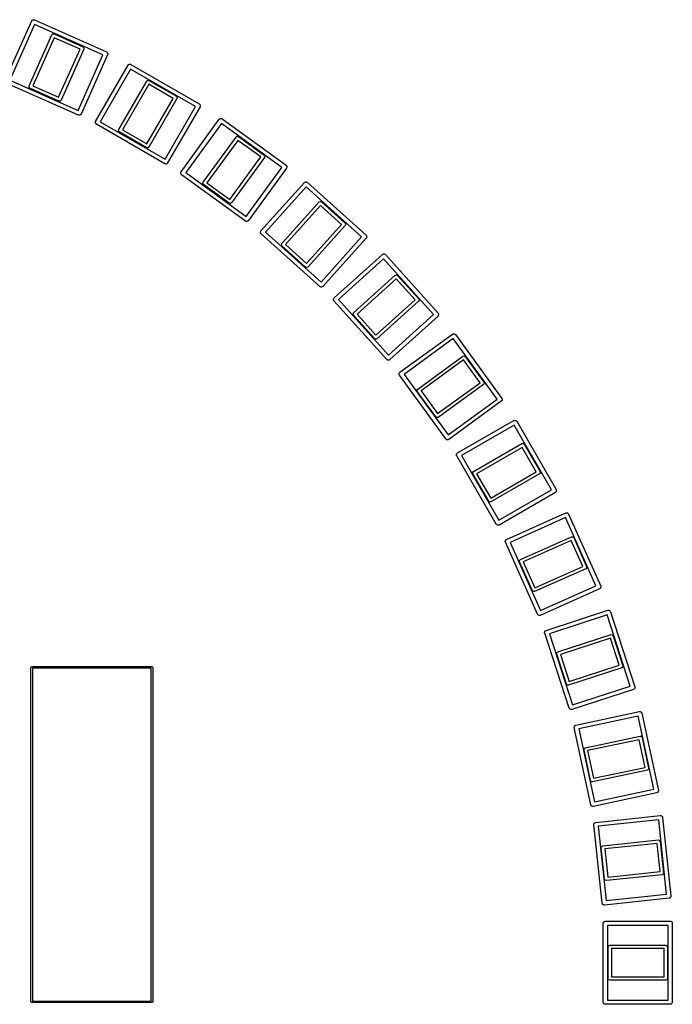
# Model space of a CAD drawing. Extents: x 4.57 to 7.43, y -5.43 to -2.57.
# Tile 8 of 8: x 6.51 to 7.43, y -4.06 to -2.67. Entities that reach past the tile are written whole.
import ezdxf

# ---------------------------------------------------------------- set-up
doc = ezdxf.new("R2010")
doc.units = 0
doc.header["$MEASUREMENT"] = 0
doc.layers.add('BLACK', color=7, linetype='CONTINUOUS')

msp = doc.modelspace()

# ---------------------------------------------------------------- linework, layer by layer
at = {"layer": 'BLACK', "linetype": 'CONTINUOUS'}
for p, q in [((6.48848, -2.75912), (6.52563, -2.67568)), ((6.52982, -2.68078), (6.49507, -2.75882)), ((6.52563, -2.67568), (6.52585, -2.67535)), ((6.52585, -2.67535), (6.52588, -2.67523)), ((6.52588, -2.67523), (6.52598, -2.67515)), ((6.52598, -2.67515), (6.5262, -2.67483)), ((6.5262, -2.67483), (6.52689, -2.67449)), ((6.52689, -2.67449), (6.52751, -2.67404)), ((6.52751, -2.67404), (6.52778, -2.67406)), ((6.52778, -2.67406), (6.52802, -2.67394)), ((6.52802, -2.67394), (6.52876, -2.67413)), ((6.52876, -2.67413), (6.52953, -2.67418)), ((6.52953, -2.67418), (6.63095, -2.71934)), ((6.62585, -2.72353), (6.52982, -2.68078)), ((6.52197, -2.76714), (6.554, -2.6952)), ((6.55735, -2.69928), (6.52725, -2.7669)), ((6.554, -2.6952), (6.55531, -2.69396)), ((6.55531, -2.69396), (6.55712, -2.69401)), ((6.55712, -2.69401), (6.59776, -2.7121)), ((6.59368, -2.71546), (6.55735, -2.69928)), ((6.59776, -2.7121), (6.599, -2.71341)), ((6.599, -2.71341), (6.59898, -2.71438)), ((6.56357, -2.78307), (6.59368, -2.71546)), ((6.59896, -2.71522), (6.56693, -2.78715)), ((6.5911, -2.80158), (6.62585, -2.72353)), ((6.63245, -2.72324), (6.5953, -2.80668)), ((6.59898, -2.71438), (6.59896, -2.71522)), ((6.63095, -2.71934), (6.63128, -2.71956)), ((6.63128, -2.71956), (6.6314, -2.71959)), ((6.6314, -2.71959), (6.63148, -2.71969)), ((6.63148, -2.71969), (6.6318, -2.71991)), ((6.6318, -2.71991), (6.63214, -2.7206)), ((6.63214, -2.7206), (6.63259, -2.72122)), ((6.6325, -2.72247), (6.63245, -2.72324)), ((6.63269, -2.72173), (6.6325, -2.72247)), ((6.63259, -2.72122), (6.63257, -2.72149)), ((6.63257, -2.72149), (6.63269, -2.72173)), ((6.61551, -2.81698), (6.66118, -2.73787)), ((6.66118, -2.73787), (6.66143, -2.73758)), ((6.66143, -2.73758), (6.66147, -2.73745)), ((6.66147, -2.73745), (6.66159, -2.73739)), ((6.66159, -2.73739), (6.66184, -2.73709)), ((6.66184, -2.73709), (6.66256, -2.73683)), ((6.66256, -2.73683), (6.66322, -2.73644)), ((6.66322, -2.73644), (6.66349, -2.73649)), ((6.66349, -2.73649), (6.66374, -2.7364)), ((6.66374, -2.7364), (6.66446, -2.73666)), ((6.66446, -2.73666), (6.66521, -2.73679)), ((6.66521, -2.73679), (6.76136, -2.79231)), ((6.66482, -2.74338), (6.6221, -2.81737)), ((6.75585, -2.79594), (6.66482, -2.74338)), ((6.5914, -2.80817), (6.48997, -2.76302)), ((6.49507, -2.75882), (6.5911, -2.80158)), ((6.52192, -2.76894), (6.52197, -2.76714)), ((6.52317, -2.77025), (6.52192, -2.76894)), ((6.52725, -2.7669), (6.56357, -2.78307)), ((6.64798, -2.82845), (6.68735, -2.76026)), ((6.69026, -2.76467), (6.65325, -2.82877)), ((6.68735, -2.76026), (6.68879, -2.75916)), ((6.68879, -2.75916), (6.69058, -2.75939)), ((6.7247, -2.78455), (6.69026, -2.76467)), ((6.69058, -2.75939), (6.72911, -2.78164)), ((6.56381, -2.78835), (6.52317, -2.77025)), ((6.72911, -2.78164), (6.72977, -2.7825)), ((6.72977, -2.7825), (6.73021, -2.78307)), ((6.56562, -2.7884), (6.56381, -2.78835)), ((6.56693, -2.78715), (6.56562, -2.7884)), ((6.68769, -2.84865), (6.7247, -2.78455)), ((6.72997, -2.78487), (6.6906, -2.85306)), ((6.71314, -2.86993), (6.75585, -2.79594)), ((6.76244, -2.79634), (6.71677, -2.87544)), ((6.73021, -2.78307), (6.72997, -2.78487)), ((6.76136, -2.79231), (6.76166, -2.79256)), ((6.76166, -2.79256), (6.76178, -2.7926)), ((6.76178, -2.7926), (6.76185, -2.79271)), ((6.76185, -2.79271), (6.76215, -2.79297)), ((6.76215, -2.79297), (6.76241, -2.79369)), ((6.76241, -2.79369), (6.76279, -2.79435)), ((6.76258, -2.79558), (6.76244, -2.79634)), ((6.76284, -2.79486), (6.76258, -2.79558)), ((6.76279, -2.79435), (6.76275, -2.79461)), ((6.76275, -2.79461), (6.76284, -2.79486)), ((6.59217, -2.80823), (6.5914, -2.80817)), ((6.59291, -2.80841), (6.59217, -2.80823)), ((6.59315, -2.8083), (6.59291, -2.80841)), ((6.59341, -2.80832), (6.59315, -2.8083)), ((6.59404, -2.80786), (6.59341, -2.80832)), ((6.59473, -2.80753), (6.59404, -2.80786)), ((6.59494, -2.80721), (6.59473, -2.80753)), ((6.59505, -2.80713), (6.59494, -2.80721)), ((6.59508, -2.807), (6.59505, -2.80713)), ((6.5953, -2.80668), (6.59508, -2.807)), ((6.61511, -2.81845), (6.61538, -2.81773)), ((6.61521, -2.8187), (6.61511, -2.81845)), ((6.61516, -2.81897), (6.61521, -2.8187)), ((6.61554, -2.81963), (6.61516, -2.81897)), ((6.61538, -2.81773), (6.61551, -2.81698)), ((6.61581, -2.82035), (6.61554, -2.81963)), ((6.6161, -2.8206), (6.61581, -2.82035)), ((6.61617, -2.82071), (6.6161, -2.8206)), ((6.61629, -2.82076), (6.61617, -2.82071)), ((6.61659, -2.82101), (6.61629, -2.82076)), ((6.71274, -2.87652), (6.61659, -2.82101)), ((6.6221, -2.81737), (6.71314, -2.86993)), ((6.7358, -2.8878), (6.78949, -2.8139)), ((6.79253, -2.81976), (6.74231, -2.88888)), ((6.78949, -2.8139), (6.78977, -2.81363)), ((6.78977, -2.81363), (6.78982, -2.81351)), ((6.78982, -2.81351), (6.78994, -2.81346)), ((6.78994, -2.81346), (6.79022, -2.81319)), ((6.79022, -2.81319), (6.79097, -2.813)), ((6.79097, -2.813), (6.79167, -2.81269)), ((6.79167, -2.81269), (6.79192, -2.81276)), ((6.79192, -2.81276), (6.79218, -2.8127)), ((6.79218, -2.8127), (6.79287, -2.81304)), ((6.87757, -2.88155), (6.79253, -2.81976)), ((6.79287, -2.81304), (6.79361, -2.81325)), ((6.79361, -2.81325), (6.88343, -2.87851)), ((6.64775, -2.83024), (6.64798, -2.82845)), ((6.64885, -2.83168), (6.64775, -2.83024)), ((6.64798, -2.82845), (6.64798, -2.82845)), ((6.68737, -2.85392), (6.64885, -2.83168)), ((6.65325, -2.82877), (6.68769, -2.84865)), ((6.81317, -2.8389), (6.81472, -2.83795)), ((6.81472, -2.83795), (6.81647, -2.83838)), ((6.76689, -2.9026), (6.81317, -2.8389)), ((6.81561, -2.84359), (6.7721, -2.90347)), ((6.84778, -2.86696), (6.81561, -2.84359)), ((6.81647, -2.83838), (6.85247, -2.86453)), ((6.68917, -2.85416), (6.68737, -2.85392)), ((6.68737, -2.85392), (6.68737, -2.85392)), ((6.6906, -2.85306), (6.68917, -2.85416)), ((6.85247, -2.86453), (6.85341, -2.86607)), ((6.7135, -2.87665), (6.71274, -2.87652)), ((6.71422, -2.87692), (6.7135, -2.87665)), ((6.71447, -2.87683), (6.71422, -2.87692)), ((6.71473, -2.87687), (6.71447, -2.87683)), ((6.71539, -2.87649), (6.71473, -2.87687)), ((6.71611, -2.87623), (6.71539, -2.87649)), ((6.71636, -2.87593), (6.71611, -2.87623)), ((6.71648, -2.87586), (6.71636, -2.87593)), ((6.71652, -2.87574), (6.71648, -2.87586)), ((6.71677, -2.87544), (6.71652, -2.87574)), ((6.80427, -2.92684), (6.84778, -2.86696)), ((6.85299, -2.86782), (6.80671, -2.93153)), ((6.85341, -2.86607), (6.85299, -2.86782)), ((6.88343, -2.87851), (6.8837, -2.87879)), ((6.8837, -2.87879), (6.88382, -2.87884)), ((6.88382, -2.87884), (6.88387, -2.87896)), ((6.88387, -2.87896), (6.88414, -2.87924)), ((6.88414, -2.87924), (6.88433, -2.87999)), ((6.73524, -2.88974), (6.73531, -2.88948)), ((6.73555, -2.89044), (6.73524, -2.88974)), ((6.73525, -2.88922), (6.73559, -2.88853)), ((6.73531, -2.88948), (6.73525, -2.88922)), ((6.73574, -2.89118), (6.73555, -2.89044)), ((6.73559, -2.88853), (6.7358, -2.8878)), ((6.73601, -2.89146), (6.73574, -2.89118)), ((6.73606, -2.89158), (6.73601, -2.89146)), ((6.73618, -2.89164), (6.73606, -2.89158)), ((6.73645, -2.89192), (6.73618, -2.89164)), ((6.82627, -2.95718), (6.73645, -2.89192)), ((6.74231, -2.88888), (6.82735, -2.95066)), ((6.82735, -2.95066), (6.87757, -2.88155)), ((6.88408, -2.88263), (6.8304, -2.95652)), ((6.88429, -2.88189), (6.88408, -2.88263)), ((6.88463, -2.8812), (6.88429, -2.88189)), ((6.88433, -2.87999), (6.88464, -2.88069)), ((6.88464, -2.88069), (6.88457, -2.88094)), ((6.88457, -2.88094), (6.88463, -2.8812)), ((6.76647, -2.90436), (6.76689, -2.9026)), ((6.76741, -2.9059), (6.76647, -2.90436)), ((6.80341, -2.93205), (6.76741, -2.9059)), ((6.7721, -2.90347), (6.80427, -2.92684)), ((6.84802, -2.9708), (6.90914, -2.90292)), ((6.90914, -2.90292), (6.90945, -2.90268)), ((6.90945, -2.90268), (6.90952, -2.90257)), ((6.90952, -2.90257), (6.90964, -2.90253)), ((6.90964, -2.90253), (6.90995, -2.90229)), ((6.90995, -2.90229), (6.91071, -2.90218)), ((6.91071, -2.90218), (6.91144, -2.90195)), ((6.91144, -2.90195), (6.91169, -2.90205)), ((6.91169, -2.90205), (6.91195, -2.90201)), ((6.91195, -2.90201), (6.9126, -2.90242)), ((6.9126, -2.90242), (6.91331, -2.9027)), ((6.91331, -2.9027), (6.99582, -2.97699)), ((6.91155, -2.90907), (6.85439, -2.97256)), ((6.98967, -2.97941), (6.91155, -2.90907)), ((6.80516, -2.93247), (6.80341, -2.93205)), ((6.80671, -2.93153), (6.80516, -2.93247)), ((6.8774, -2.98877), (6.93009, -2.93026)), ((6.93202, -2.93518), (6.88249, -2.99018)), ((6.93009, -2.93026), (6.93172, -2.92948)), ((6.93172, -2.92948), (6.93342, -2.93008)), ((6.96157, -2.96178), (6.93202, -2.93518)), ((6.93342, -2.93008), (6.96649, -2.95985)), ((6.82701, -2.95739), (6.82627, -2.95718)), ((6.8277, -2.95773), (6.82701, -2.95739)), ((6.82796, -2.95766), (6.8277, -2.95773)), ((6.82821, -2.95773), (6.82796, -2.95766)), ((6.82891, -2.95742), (6.82821, -2.95773)), ((6.82966, -2.95724), (6.82891, -2.95742)), ((6.82994, -2.95697), (6.82966, -2.95724)), ((6.83006, -2.95691), (6.82994, -2.95697)), ((6.83012, -2.9568), (6.83006, -2.95691)), ((6.8304, -2.95652), (6.83012, -2.9568)), ((6.91204, -3.01679), (6.96157, -2.96178)), ((6.96649, -2.95985), (6.96726, -2.96148)), ((6.96726, -2.96148), (6.96666, -2.96319)), ((6.84727, -2.97267), (6.84737, -2.97243)), ((6.8475, -2.9734), (6.84727, -2.97267)), ((6.84733, -2.97216), (6.84774, -2.97151)), ((6.84737, -2.97243), (6.84733, -2.97216)), ((6.84761, -2.97416), (6.8475, -2.9734)), ((6.84785, -2.97447), (6.84761, -2.97416)), ((6.84774, -2.97151), (6.84802, -2.9708)), ((6.84789, -2.97459), (6.84785, -2.97447)), ((6.848, -2.97466), (6.84789, -2.97459)), ((6.84824, -2.97497), (6.848, -2.97466)), ((6.93075, -3.04926), (6.84824, -2.97497)), ((6.85439, -2.97256), (6.93251, -3.04289)), ((6.96666, -2.96319), (6.91397, -3.0217)), ((6.8768, -2.99048), (6.8774, -2.98877)), ((6.87758, -2.99211), (6.8768, -2.99048)), ((6.88249, -2.99018), (6.91204, -3.01679)), ((6.93251, -3.04289), (6.98967, -2.97941)), ((6.99604, -2.98116), (6.93492, -3.04904)), ((6.99582, -2.97699), (6.99606, -2.9773)), ((6.99632, -2.98045), (6.99604, -2.98116)), ((6.99606, -2.9773), (6.99617, -2.97737)), ((6.99617, -2.97737), (6.99621, -2.97749)), ((6.99621, -2.97749), (6.99645, -2.9778)), ((6.99673, -2.9798), (6.99632, -2.98045)), ((6.99645, -2.9778), (6.99656, -2.97856)), ((6.99656, -2.97856), (6.99679, -2.97929)), ((6.99679, -2.97929), (6.99669, -2.97954)), ((6.99669, -2.97954), (6.99673, -2.9798)), ((6.91064, -3.02188), (6.87758, -2.99211)), ((6.95096, -3.06508), (7.01884, -3.00396)), ((7.01884, -3.00396), (7.01917, -3.00376)), ((7.01917, -3.00376), (7.01925, -3.00365)), ((7.01925, -3.00365), (7.01938, -3.00363)), ((7.01938, -3.00363), (7.01971, -3.00342)), ((7.01971, -3.00342), (7.02047, -3.00339)), ((7.02047, -3.00339), (7.02122, -3.00323)), ((7.02122, -3.00323), (7.02146, -3.00336)), ((7.02146, -3.00336), (7.02173, -3.00335)), ((7.02173, -3.00335), (7.02233, -3.00382)), ((7.02233, -3.00382), (7.02301, -3.00418)), ((7.02301, -3.00418), (7.0973, -3.08669)), ((7.02059, -3.01033), (6.95711, -3.06749)), ((7.09093, -3.08845), (7.02059, -3.01033)), ((6.91234, -3.02248), (6.91064, -3.02188)), ((6.91397, -3.0217), (6.91234, -3.02248)), ((6.9783, -3.08603), (7.03681, -3.03334)), ((7.03822, -3.03843), (6.98321, -3.08796)), ((7.03681, -3.03334), (7.03852, -3.03274)), ((7.06482, -3.06798), (7.03822, -3.03843)), ((7.03852, -3.03274), (7.04015, -3.03351)), ((7.04015, -3.03351), (7.06992, -3.06658)), ((6.93146, -3.04955), (6.93075, -3.04926)), ((6.93211, -3.04995), (6.93146, -3.04955)), ((6.93237, -3.04992), (6.93211, -3.04995)), ((6.93262, -3.05002), (6.93237, -3.04992)), ((6.93335, -3.04978), (6.93262, -3.05002)), ((6.93411, -3.04967), (6.93335, -3.04978)), ((6.93442, -3.04943), (6.93411, -3.04967)), ((6.93454, -3.04939), (6.93442, -3.04943)), ((6.93461, -3.04928), (6.93454, -3.04939)), ((6.93492, -3.04904), (6.93461, -3.04928)), ((6.95001, -3.06686), (6.95014, -3.06663)), ((6.95017, -3.06761), (6.95001, -3.06686)), ((6.95013, -3.06636), (6.9506, -3.06576)), ((6.95014, -3.06663), (6.95013, -3.06636)), ((6.9502, -3.06838), (6.95017, -3.06761)), ((6.9504, -3.06871), (6.9502, -3.06838)), ((6.95043, -3.06884), (6.9504, -3.06871)), ((6.95053, -3.06892), (6.95043, -3.06884)), ((6.95074, -3.06925), (6.95053, -3.06892)), ((6.9506, -3.06576), (6.95096, -3.06508)), ((7.02503, -3.15176), (6.95074, -3.06925)), ((6.95711, -3.06749), (7.02744, -3.14561)), ((7.00982, -3.11751), (7.06482, -3.06798)), ((7.06974, -3.06991), (7.01123, -3.1226)), ((7.07052, -3.06828), (7.06974, -3.06991)), ((7.06992, -3.06658), (7.07052, -3.06828)), ((6.97752, -3.08766), (6.9783, -3.08603)), ((7.0973, -3.08669), (7.0975, -3.08702)), ((7.0975, -3.08702), (7.09761, -3.0871)), ((7.09761, -3.0871), (7.09763, -3.08723)), ((7.09763, -3.08723), (7.09784, -3.08756)), ((6.97812, -3.08936), (6.97752, -3.08766)), ((7.00789, -3.12242), (6.97812, -3.08936)), ((6.98321, -3.08796), (7.00982, -3.11751)), ((7.02744, -3.14561), (7.09093, -3.08845)), ((7.09708, -3.09086), (7.0292, -3.15198)), ((7.09744, -3.09018), (7.09708, -3.09086)), ((7.09791, -3.08958), (7.09744, -3.09018)), ((7.09784, -3.08756), (7.09787, -3.08832)), ((7.09787, -3.08832), (7.09803, -3.08908)), ((7.09803, -3.08908), (7.0979, -3.08931)), ((7.0979, -3.08931), (7.09791, -3.08958)), ((7.00952, -3.1232), (7.00789, -3.12242)), ((7.01123, -3.1226), (7.00952, -3.1232)), ((7.04348, -3.1696), (7.11737, -3.11592)), ((7.11845, -3.12243), (7.04934, -3.17265)), ((7.11737, -3.11592), (7.11772, -3.11575)), ((7.11772, -3.11575), (7.11781, -3.11565)), ((7.11781, -3.11565), (7.11794, -3.11564)), ((7.11794, -3.11564), (7.11829, -3.11547)), ((7.11829, -3.11547), (7.11906, -3.11552)), ((7.18024, -3.20747), (7.11845, -3.12243)), ((7.11906, -3.11552), (7.11982, -3.11544)), ((7.11982, -3.11544), (7.12004, -3.11559)), ((7.12004, -3.11559), (7.12031, -3.11561)), ((7.12031, -3.11561), (7.12086, -3.11614)), ((7.12086, -3.11614), (7.12149, -3.11657)), ((7.12149, -3.11657), (7.18675, -3.20639)), ((7.02571, -3.15212), (7.02503, -3.15176)), ((7.02631, -3.15259), (7.02571, -3.15212)), ((7.02658, -3.15258), (7.02631, -3.15259)), ((7.02681, -3.15271), (7.02658, -3.15258)), ((7.02756, -3.15255), (7.02681, -3.15271)), ((7.02833, -3.15252), (7.02756, -3.15255)), ((7.02866, -3.15231), (7.02833, -3.15252)), ((7.02879, -3.15229), (7.02866, -3.15231)), ((7.02887, -3.15218), (7.02879, -3.15229)), ((7.0292, -3.15198), (7.02887, -3.15218)), ((7.06847, -3.19329), (7.13218, -3.14701)), ((7.13304, -3.15222), (7.07316, -3.19573)), ((7.13218, -3.14701), (7.13393, -3.14659)), ((7.15641, -3.18439), (7.13304, -3.15222)), ((7.13393, -3.14659), (7.13547, -3.14753)), ((7.13547, -3.14753), (7.16162, -3.18353)), ((7.04251, -3.17079), (7.04305, -3.17024)), ((7.04305, -3.17024), (7.04348, -3.1696)), ((7.04235, -3.17128), (7.04249, -3.17106)), ((7.04243, -3.17204), (7.04235, -3.17128)), ((7.04237, -3.17281), (7.04243, -3.17204)), ((7.04254, -3.17316), (7.04237, -3.17281)), ((7.04249, -3.17106), (7.04251, -3.17079)), ((7.04256, -3.17329), (7.04254, -3.17316)), ((7.04265, -3.17338), (7.04256, -3.17329)), ((7.04282, -3.17373), (7.04265, -3.17338)), ((7.10808, -3.26355), (7.04282, -3.17373)), ((7.04934, -3.17265), (7.11112, -3.25769)), ((7.09653, -3.2279), (7.15641, -3.18439)), ((7.16162, -3.18353), (7.16205, -3.18528)), ((7.06753, -3.19484), (7.06847, -3.19329)), ((7.06795, -3.19659), (7.06753, -3.19484)), ((7.0941, -3.23259), (7.06795, -3.19659)), ((7.07316, -3.19573), (7.09653, -3.2279)), ((7.1611, -3.18683), (7.0974, -3.23311)), ((7.16142, -3.1863), (7.1611, -3.18683)), ((7.16205, -3.18528), (7.16142, -3.1863)), ((7.11112, -3.25769), (7.18024, -3.20747)), ((7.1861, -3.21051), (7.1122, -3.2642)), ((7.18653, -3.20988), (7.1861, -3.21051)), ((7.18706, -3.20933), (7.18653, -3.20988)), ((7.18675, -3.20639), (7.18692, -3.20674)), ((7.18692, -3.20674), (7.18702, -3.20683)), ((7.18702, -3.20683), (7.18703, -3.20696)), ((7.18703, -3.20696), (7.1872, -3.20731)), ((7.18708, -3.20906), (7.18706, -3.20933)), ((7.18723, -3.20884), (7.18708, -3.20906)), ((7.1872, -3.20731), (7.18715, -3.20808)), ((7.18715, -3.20808), (7.18723, -3.20884)), ((7.09564, -3.23353), (7.0941, -3.23259)), ((7.0974, -3.23311), (7.09564, -3.23353)), ((7.12456, -3.28323), (7.20366, -3.23756)), ((7.20366, -3.23756), (7.20403, -3.23742)), ((7.20403, -3.23742), (7.20413, -3.23734)), ((7.20413, -3.23734), (7.20426, -3.23734)), ((7.20426, -3.23734), (7.20462, -3.23721)), ((7.20462, -3.23721), (7.20538, -3.23734)), ((7.20538, -3.23734), (7.20615, -3.23734)), ((7.20615, -3.23734), (7.20635, -3.23751)), ((7.20635, -3.23751), (7.20661, -3.23756)), ((7.20661, -3.23756), (7.20711, -3.23814)), ((7.20711, -3.23814), (7.20769, -3.23864)), ((7.20769, -3.23864), (7.26321, -3.33479)), ((7.20406, -3.24415), (7.13007, -3.28686)), ((7.25662, -3.33518), (7.20406, -3.24415)), ((7.10872, -3.26398), (7.10808, -3.26355)), ((7.10927, -3.26451), (7.10872, -3.26398)), ((7.10953, -3.26453), (7.10927, -3.26451)), ((7.10975, -3.26468), (7.10953, -3.26453)), ((7.11052, -3.2646), (7.10975, -3.26468)), ((7.11128, -3.26465), (7.11052, -3.2646)), ((7.11163, -3.26448), (7.11128, -3.26465)), ((7.11176, -3.26447), (7.11163, -3.26448)), ((7.11185, -3.26437), (7.11176, -3.26447)), ((7.1122, -3.2642), (7.11185, -3.26437)), ((7.14694, -3.3094), (7.21513, -3.27003)), ((7.21545, -3.2753), (7.15135, -3.31231)), ((7.21513, -3.27003), (7.21693, -3.26979)), ((7.23533, -3.30974), (7.21545, -3.2753)), ((7.21693, -3.26979), (7.21836, -3.27089)), ((7.21836, -3.27089), (7.24061, -3.30942)), ((7.12313, -3.2863), (7.12326, -3.28554)), ((7.12326, -3.28666), (7.12313, -3.2863)), ((7.12326, -3.28477), (7.12343, -3.28457)), ((7.12326, -3.28554), (7.12326, -3.28477)), ((7.12326, -3.28679), (7.12326, -3.28666)), ((7.12335, -3.28689), (7.12326, -3.28679)), ((7.12348, -3.28726), (7.12335, -3.28689)), ((7.12343, -3.28457), (7.12348, -3.28431)), ((7.12348, -3.28431), (7.12407, -3.28381)), ((7.17899, -3.38341), (7.12348, -3.28726)), ((7.12407, -3.28381), (7.12456, -3.28323)), ((7.13007, -3.28686), (7.18263, -3.3779)), ((7.14584, -3.31083), (7.14694, -3.3094)), ((7.14608, -3.31263), (7.14584, -3.31083)), ((7.16832, -3.35115), (7.14608, -3.31263)), ((7.15135, -3.31231), (7.17123, -3.34675)), ((7.17123, -3.34675), (7.23533, -3.30974)), ((7.23974, -3.31265), (7.17155, -3.35202)), ((7.24084, -3.31121), (7.23974, -3.31265)), ((7.24061, -3.30942), (7.24061, -3.30942)), ((7.24061, -3.30942), (7.24084, -3.31121)), ((7.18263, -3.3779), (7.25662, -3.33518)), ((7.26321, -3.33479), (7.26334, -3.33515)), ((7.26334, -3.33515), (7.26342, -3.33525)), ((7.26342, -3.33525), (7.26342, -3.33538)), ((7.26342, -3.33538), (7.26356, -3.33575)), ((7.26356, -3.33575), (7.26342, -3.33651)), ((7.26342, -3.33651), (7.26342, -3.33727)), ((7.26213, -3.33882), (7.18302, -3.38449)), ((7.26262, -3.33823), (7.26213, -3.33882)), ((7.26321, -3.33774), (7.26262, -3.33823)), ((7.26325, -3.33748), (7.26321, -3.33774)), ((7.26342, -3.33727), (7.26325, -3.33748)), ((7.16976, -3.35225), (7.16832, -3.35115)), ((7.17155, -3.35202), (7.16976, -3.35225)), ((7.19332, -3.4047), (7.27676, -3.36755)), ((7.27647, -3.37415), (7.19842, -3.4089)), ((7.31922, -3.47018), (7.27647, -3.37415)), ((7.27676, -3.36755), (7.27714, -3.36746)), ((7.27714, -3.36746), (7.27725, -3.36738)), ((7.27725, -3.36738), (7.27738, -3.3674)), ((7.27738, -3.3674), (7.27776, -3.3673)), ((7.27776, -3.3673), (7.2785, -3.36751)), ((7.2785, -3.36751), (7.27926, -3.36759)), ((7.27926, -3.36759), (7.27944, -3.36779)), ((7.27944, -3.36779), (7.2797, -3.36786)), ((7.2797, -3.36786), (7.28013, -3.3685)), ((7.28013, -3.3685), (7.28066, -3.36905)), ((7.28066, -3.36905), (7.32582, -3.47047)), ((7.17958, -3.3839), (7.17899, -3.38341)), ((7.18007, -3.38449), (7.17958, -3.3839)), ((7.18033, -3.38454), (7.18007, -3.38449)), ((7.18054, -3.38471), (7.18033, -3.38454)), ((7.1813, -3.38471), (7.18054, -3.38471)), ((7.18206, -3.38484), (7.1813, -3.38471)), ((7.18243, -3.38471), (7.18206, -3.38484)), ((7.18256, -3.38471), (7.18243, -3.38471)), ((7.18266, -3.38462), (7.18256, -3.38471)), ((7.18302, -3.38449), (7.18266, -3.38462)), ((7.19206, -3.40592), (7.19213, -3.40566)), ((7.19213, -3.40566), (7.19277, -3.40523)), ((7.19277, -3.40523), (7.19332, -3.4047)), ((7.21285, -3.43307), (7.28478, -3.40104)), ((7.28478, -3.40104), (7.28659, -3.401)), ((7.28659, -3.401), (7.2879, -3.40224)), ((7.2879, -3.40224), (7.30599, -3.44288)), ((7.19158, -3.4076), (7.19179, -3.40687)), ((7.19167, -3.40798), (7.19158, -3.4076)), ((7.19166, -3.40811), (7.19167, -3.40798)), ((7.19173, -3.40822), (7.19166, -3.40811)), ((7.19183, -3.4086), (7.19173, -3.40822)), ((7.19179, -3.40687), (7.19187, -3.4061)), ((7.23698, -3.51003), (7.19183, -3.4086)), ((7.19187, -3.4061), (7.19206, -3.40592)), ((7.19842, -3.4089), (7.24118, -3.50493)), ((7.28454, -3.40632), (7.21693, -3.43643)), ((7.30072, -3.44265), (7.28454, -3.40632)), ((7.2116, -3.43438), (7.21285, -3.43307)), ((7.21165, -3.43619), (7.2116, -3.43438)), ((7.22975, -3.47683), (7.21165, -3.43619)), ((7.21693, -3.43643), (7.2331, -3.47275)), ((7.3048, -3.446), (7.23286, -3.47803)), ((7.2331, -3.47275), (7.30072, -3.44265)), ((7.30604, -3.44469), (7.3048, -3.446)), ((7.30599, -3.44288), (7.30604, -3.44469)), ((7.32432, -3.47437), (7.24088, -3.51152)), ((7.24118, -3.50493), (7.31922, -3.47018)), ((7.32487, -3.47384), (7.32432, -3.47437)), ((7.32551, -3.47341), (7.32487, -3.47384)), ((7.32558, -3.47315), (7.32551, -3.47341)), ((7.32578, -3.47297), (7.32558, -3.47315)), ((7.32586, -3.4722), (7.32578, -3.47297)), ((7.32582, -3.47047), (7.32591, -3.47085)), ((7.32607, -3.47147), (7.32586, -3.4722)), ((7.32591, -3.47085), (7.32599, -3.47096)), ((7.32599, -3.47096), (7.32597, -3.47109)), ((7.32597, -3.47109), (7.32607, -3.47147)), ((7.23106, -3.47808), (7.22975, -3.47683)), ((7.23286, -3.47803), (7.23106, -3.47808)), ((7.23752, -3.51058), (7.23698, -3.51003)), ((7.23794, -3.51121), (7.23752, -3.51058)), ((7.2382, -3.51129), (7.23794, -3.51121)), ((7.23839, -3.51148), (7.2382, -3.51129)), ((7.23915, -3.51156), (7.23839, -3.51148)), ((7.23989, -3.51177), (7.23915, -3.51156)), ((7.24026, -3.51168), (7.23989, -3.51177)), ((7.24039, -3.51169), (7.24026, -3.51168)), ((7.2405, -3.51162), (7.24039, -3.51169)), ((7.24088, -3.51152), (7.2405, -3.51162)), ((7.24901, -3.5327), (7.33588, -3.50447)), ((7.3349, -3.511), (7.25364, -3.5374)), ((7.36738, -3.61098), (7.3349, -3.511)), ((7.33588, -3.50447), (7.33626, -3.50442)), ((7.33626, -3.50442), (7.33638, -3.50436)), ((7.33638, -3.50436), (7.33651, -3.50438)), ((7.33651, -3.50438), (7.33689, -3.50433)), ((7.33689, -3.50433), (7.33761, -3.50462)), ((7.33761, -3.50462), (7.33836, -3.50478)), ((7.33836, -3.50478), (7.33852, -3.50499)), ((7.33852, -3.50499), (7.33877, -3.50509)), ((7.33877, -3.50509), (7.33913, -3.50576)), ((7.33913, -3.50576), (7.3396, -3.50637)), ((7.3396, -3.50637), (7.37391, -3.61196)), ((7.24697, -3.5354), (7.24726, -3.53469)), ((7.24703, -3.53579), (7.24697, -3.5354)), ((7.247, -3.53592), (7.24703, -3.53579)), ((7.24706, -3.53603), (7.247, -3.53592)), ((7.24711, -3.53642), (7.24706, -3.53603)), ((7.28142, -3.64201), (7.24711, -3.53642)), ((7.24726, -3.53469), (7.24742, -3.53394)), ((7.24742, -3.53394), (7.24763, -3.53378)), ((7.24763, -3.53378), (7.24773, -3.53353)), ((7.24773, -3.53353), (7.24841, -3.53317)), ((7.24841, -3.53317), (7.24901, -3.5327)), ((7.25364, -3.5374), (7.28613, -3.63738)), ((7.26546, -3.56295), (7.34035, -3.53862)), ((7.33956, -3.54384), (7.26917, -3.56672)), ((7.35185, -3.58166), (7.33956, -3.54384)), ((7.34035, -3.53862), (7.34215, -3.53876)), ((7.34215, -3.53876), (7.34333, -3.54014)), ((7.34333, -3.54014), (7.35707, -3.58245)), ((7.26395, -3.56593), (7.26409, -3.56413)), ((7.27769, -3.60824), (7.26395, -3.56593)), ((7.26409, -3.56413), (7.26546, -3.56295)), ((7.26917, -3.56672), (7.28146, -3.60453)), ((6.52461, -3.58465), (6.52489, -3.58395)), ((6.52461, -4.05512), (6.52461, -3.58465)), ((6.52489, -3.58395), (6.52559, -3.58366)), ((6.52559, -3.58366), (6.69488, -3.58366)), ((6.52657, -3.58563), (6.52657, -4.05413)), ((6.6939, -3.58563), (6.52657, -3.58563)), ((6.6939, -4.05413), (6.6939, -3.58563)), ((6.69488, -3.58366), (6.69558, -3.58395)), ((6.69558, -3.58395), (6.69587, -3.58465)), ((6.69587, -3.58465), (6.69587, -4.05512)), ((7.35556, -3.58543), (7.28067, -3.60976)), ((7.28146, -3.60453), (7.35185, -3.58166)), ((7.35693, -3.58425), (7.35556, -3.58543)), ((7.35707, -3.58245), (7.35693, -3.58425)), ((7.27887, -3.60962), (7.27769, -3.60824)), ((7.28067, -3.60976), (7.27887, -3.60962)), ((7.28613, -3.63738), (7.36738, -3.61098)), ((7.37405, -3.61297), (7.37376, -3.61369)), ((7.37391, -3.61196), (7.37396, -3.61234)), ((7.37396, -3.61234), (7.37402, -3.61246)), ((7.37402, -3.61246), (7.374, -3.61259)), ((7.374, -3.61259), (7.37405, -3.61297)), ((7.37201, -3.61568), (7.28514, -3.6439)), ((7.37262, -3.61521), (7.37201, -3.61568)), ((7.37329, -3.61485), (7.37262, -3.61521)), ((7.37339, -3.6146), (7.37329, -3.61485)), ((7.3736, -3.61444), (7.37339, -3.6146)), ((7.37376, -3.61369), (7.3736, -3.61444)), ((7.28189, -3.64261), (7.28142, -3.64201)), ((7.28226, -3.64329), (7.28189, -3.64261)), ((7.2825, -3.64339), (7.28226, -3.64329)), ((7.28267, -3.6436), (7.2825, -3.64339)), ((7.28342, -3.64376), (7.28267, -3.6436)), ((7.28413, -3.64405), (7.28342, -3.64376)), ((7.28451, -3.64399), (7.28413, -3.64405)), ((7.28464, -3.64402), (7.28451, -3.64399)), ((7.28476, -3.64396), (7.28464, -3.64402)), ((7.28514, -3.6439), (7.28476, -3.64396)), ((7.29101, -3.66582), (7.38036, -3.64683)), ((7.3787, -3.65322), (7.29513, -3.67098)), ((7.40055, -3.75604), (7.3787, -3.65322)), ((7.38036, -3.64683), (7.38075, -3.64681)), ((7.38075, -3.64681), (7.38087, -3.64676)), ((7.38087, -3.64676), (7.38099, -3.6468)), ((7.38099, -3.6468), (7.38138, -3.64679)), ((7.38138, -3.64679), (7.38206, -3.64715)), ((7.38206, -3.64715), (7.38279, -3.64739)), ((7.38279, -3.64739), (7.38293, -3.64761)), ((7.38293, -3.64761), (7.38317, -3.64774)), ((7.38317, -3.64774), (7.38345, -3.64845)), ((7.38345, -3.64845), (7.38386, -3.6491)), ((7.38386, -3.6491), (7.40694, -3.7577)), ((7.28868, -3.66881), (7.28872, -3.66868)), ((7.28873, -3.66893), (7.28868, -3.66881)), ((7.2887, -3.66829), (7.28906, -3.66762)), ((7.28872, -3.66868), (7.2887, -3.66829)), ((7.28874, -3.66932), (7.28873, -3.66893)), ((7.28906, -3.66762), (7.2893, -3.66689)), ((7.2893, -3.66689), (7.28953, -3.66674)), ((7.28953, -3.66674), (7.28965, -3.66651)), ((7.28965, -3.66651), (7.29036, -3.66622)), ((7.29036, -3.66622), (7.29101, -3.66582)), ((7.31182, -3.77792), (7.28874, -3.66932)), ((7.29513, -3.67098), (7.31699, -3.7738)), ((7.30422, -3.69762), (7.38123, -3.68125)), ((7.38123, -3.68125), (7.38124, -3.68125)), ((7.38124, -3.68125), (7.38301, -3.68158)), ((7.38301, -3.68158), (7.38404, -3.68307)), ((7.37991, -3.68637), (7.30751, -3.70175)), ((7.38817, -3.72526), (7.37991, -3.68637)), ((7.38404, -3.68307), (7.39329, -3.72659)), ((7.3024, -3.70043), (7.30273, -3.69865)), ((7.31165, -3.74394), (7.3024, -3.70043)), ((7.30273, -3.69865), (7.30422, -3.69762)), ((7.30751, -3.70175), (7.31578, -3.74065)), ((7.39147, -3.72939), (7.31445, -3.74576)), ((7.31578, -3.74065), (7.38817, -3.72526)), ((7.39296, -3.72837), (7.39147, -3.72939)), ((7.39329, -3.72659), (7.39296, -3.72837)), ((7.31267, -3.74543), (7.31165, -3.74394)), ((7.31445, -3.74576), (7.31267, -3.74543)), ((7.40467, -3.7612), (7.31533, -3.78019)), ((7.31699, -3.7738), (7.40055, -3.75604)), ((7.40532, -3.76079), (7.40467, -3.7612)), ((7.40603, -3.76051), (7.40532, -3.76079)), ((7.40615, -3.76027), (7.40603, -3.76051)), ((7.40638, -3.76013), (7.40615, -3.76027)), ((7.40662, -3.7594), (7.40638, -3.76013)), ((7.40698, -3.75872), (7.40662, -3.7594)), ((7.40694, -3.7577), (7.40696, -3.75809)), ((7.40696, -3.75809), (7.40701, -3.75821)), ((7.40701, -3.75821), (7.40696, -3.75833)), ((7.40696, -3.75833), (7.40698, -3.75872)), ((7.31223, -3.77857), (7.31182, -3.77792)), ((7.31252, -3.77928), (7.31223, -3.77857)), ((7.31275, -3.7794), (7.31252, -3.77928)), ((7.31289, -3.77963), (7.31275, -3.7794)), ((7.31362, -3.77987), (7.31289, -3.77963)), ((7.3143, -3.78023), (7.31362, -3.77987)), ((7.31469, -3.78021), (7.3143, -3.78023)), ((7.31481, -3.78025), (7.31469, -3.78021)), ((7.31494, -3.7802), (7.31481, -3.78025)), ((7.31533, -3.78019), (7.31494, -3.7802)), ((7.31887, -3.80259), (7.40971, -3.79305)), ((7.40971, -3.79305), (7.4101, -3.79307)), ((7.4101, -3.79307), (7.41023, -3.79304)), ((7.41023, -3.79304), (7.41035, -3.79309)), ((7.41035, -3.79309), (7.41074, -3.79312)), ((7.41074, -3.79312), (7.41137, -3.79355)), ((7.41137, -3.79355), (7.41207, -3.79386)), ((7.31624, -3.80532), (7.31629, -3.8052)), ((7.31627, -3.80545), (7.31624, -3.80532)), ((7.31625, -3.80584), (7.31627, -3.80545)), ((7.32785, -3.91625), (7.31625, -3.80584)), ((7.31629, -3.8052), (7.31632, -3.80482)), ((7.31632, -3.80482), (7.31675, -3.80418)), ((7.31675, -3.80418), (7.31706, -3.80348)), ((7.31706, -3.80348), (7.3173, -3.80336)), ((7.3173, -3.80336), (7.31745, -3.80314)), ((7.31745, -3.80314), (7.31818, -3.80293)), ((7.31818, -3.80293), (7.31887, -3.80259)), ((7.40739, -3.79923), (7.32243, -3.80816)), ((7.41838, -3.90377), (7.40739, -3.79923)), ((7.41207, -3.79386), (7.41219, -3.7941)), ((7.41219, -3.7941), (7.41241, -3.79425)), ((7.41241, -3.79425), (7.41262, -3.79499)), ((7.41262, -3.79499), (7.41296, -3.79567)), ((7.41296, -3.79567), (7.42456, -3.90609)), ((7.32243, -3.80816), (7.33342, -3.9127)), ((7.32868, -3.83561), (7.40699, -3.82738)), ((7.40513, -3.83232), (7.33152, -3.84006)), ((7.40929, -3.87187), (7.40513, -3.83232)), ((7.40699, -3.82738), (7.40872, -3.82789)), ((7.40872, -3.82789), (7.40958, -3.82948)), ((7.40958, -3.82948), (7.41423, -3.87372)), ((7.32658, -3.8382), (7.32709, -3.83647)), ((7.33123, -3.88245), (7.32658, -3.8382)), ((7.32709, -3.83647), (7.32868, -3.83561)), ((7.33152, -3.84006), (7.33568, -3.87961)), ((7.41213, -3.87632), (7.33382, -3.88455)), ((7.33568, -3.87961), (7.40929, -3.87187)), ((7.41372, -3.87546), (7.41213, -3.87632)), ((7.41213, -3.87632), (7.41213, -3.87632)), ((7.41423, -3.87372), (7.41372, -3.87546)), ((7.33209, -3.88404), (7.33123, -3.88245)), ((7.33123, -3.88245), (7.33123, -3.88245)), ((7.33382, -3.88455), (7.33209, -3.88404)), ((7.33342, -3.9127), (7.41838, -3.90377)), ((7.32819, -3.91694), (7.32785, -3.91625)), ((7.3284, -3.91768), (7.32819, -3.91694)), ((7.32862, -3.91783), (7.3284, -3.91768)), ((7.32874, -3.91807), (7.32862, -3.91783)), ((7.32944, -3.91838), (7.32874, -3.91807)), ((7.42193, -3.90934), (7.3311, -3.91888)), ((7.42262, -3.909), (7.42193, -3.90934)), ((7.42336, -3.90879), (7.42262, -3.909)), ((7.42351, -3.90857), (7.42336, -3.90879)), ((7.42375, -3.90845), (7.42351, -3.90857)), ((7.42406, -3.90775), (7.42375, -3.90845)), ((7.42449, -3.90711), (7.42406, -3.90775)), ((7.42452, -3.90672), (7.42449, -3.90711)), ((7.42457, -3.9066), (7.42452, -3.90672)), ((7.42456, -3.90609), (7.42454, -3.90648)), ((7.42454, -3.90648), (7.42457, -3.9066)), ((7.33007, -3.91881), (7.32944, -3.91838)), ((7.33046, -3.91884), (7.33007, -3.91881)), ((7.33058, -3.91889), (7.33046, -3.91884)), ((7.33071, -3.91886), (7.33058, -3.91889)), ((7.3311, -3.91888), (7.33071, -3.91886)), ((7.32933, -3.94449), (7.3294, -3.9441)), ((7.32933, -4.05551), (7.32933, -3.94449)), ((7.32938, -3.94398), (7.32944, -3.94386)), ((7.3294, -3.9441), (7.32938, -3.94398)), ((7.32944, -3.94386), (7.32951, -3.94348)), ((7.32951, -3.94348), (7.33, -3.94289)), ((7.33, -3.94289), (7.33039, -3.94223)), ((7.33039, -3.94223), (7.33064, -3.94214)), ((7.33064, -3.94214), (7.33081, -3.94193)), ((7.33081, -3.94193), (7.33156, -3.9418)), ((7.33156, -3.9418), (7.33228, -3.94154)), ((7.33228, -3.94154), (7.42362, -3.94154)), ((7.42362, -3.94154), (7.42401, -3.9416)), ((7.42401, -3.9416), (7.42413, -3.94158)), ((7.42413, -3.94158), (7.42425, -3.94165)), ((7.42425, -3.94165), (7.42463, -3.94171)), ((7.42463, -3.94171), (7.42522, -3.94221)), ((7.42522, -3.94221), (7.42588, -3.94259)), ((7.42588, -3.94259), (7.42598, -3.94284)), ((7.42598, -3.94284), (7.42618, -3.94301)), ((7.42618, -3.94301), (7.42631, -3.94377)), ((7.42631, -3.94377), (7.42657, -3.94449)), ((7.42657, -3.94449), (7.42657, -4.05551)), ((7.33524, -3.94744), (7.33524, -4.05256)), ((7.42067, -3.94744), (7.33524, -3.94744)), ((7.42067, -4.05256), (7.42067, -3.94744)), ((7.33622, -3.97776), (7.33691, -3.97609)), ((7.33622, -4.02224), (7.33622, -3.97776)), ((7.33691, -3.97609), (7.33858, -3.97539)), ((7.33858, -3.97539), (7.41732, -3.97539)), ((7.34094, -3.98012), (7.34094, -4.01988)), ((7.41496, -3.98012), (7.34094, -3.98012)), ((7.41496, -4.01988), (7.41496, -3.98012)), ((7.41732, -3.97539), (7.41899, -3.97609)), ((7.41899, -3.97609), (7.41969, -3.97776)), ((7.41969, -3.97776), (7.41969, -4.02224)), ((7.33691, -4.02391), (7.33622, -4.02224)), ((7.33858, -4.02461), (7.33691, -4.02391)), ((7.41732, -4.02461), (7.33858, -4.02461)), ((7.34094, -4.01988), (7.41496, -4.01988)), ((7.41899, -4.02391), (7.41732, -4.02461)), ((7.41969, -4.02224), (7.41899, -4.02391)), ((6.52489, -4.05581), (6.52461, -4.05512)), ((6.52559, -4.0561), (6.52489, -4.05581)), ((6.69488, -4.0561), (6.52559, -4.0561)), ((6.52657, -4.05413), (6.6939, -4.05413)), ((6.69558, -4.05581), (6.69488, -4.0561)), ((6.69587, -4.05512), (6.69558, -4.05581)), ((7.32959, -4.05623), (7.32933, -4.05551)), ((7.32973, -4.05699), (7.32959, -4.05623)), ((7.33524, -4.05256), (7.42067, -4.05256)), ((7.4264, -4.05652), (7.4259, -4.05711)), ((7.42646, -4.05614), (7.4264, -4.05652)), ((7.42653, -4.05602), (7.42646, -4.05614)), ((7.42657, -4.05551), (7.42651, -4.0559)), ((7.42651, -4.0559), (7.42653, -4.05602)), ((7.32993, -4.05716), (7.32973, -4.05699)), ((7.33002, -4.05741), (7.32993, -4.05716)), ((7.33069, -4.05779), (7.33002, -4.05741)), ((7.33127, -4.05829), (7.33069, -4.05779)), ((7.33166, -4.05835), (7.33127, -4.05829)), ((7.33177, -4.05842), (7.33166, -4.05835)), ((7.3319, -4.0584), (7.33177, -4.05842)), ((7.33228, -4.05846), (7.3319, -4.0584)), ((7.42362, -4.05846), (7.33228, -4.05846)), ((7.42434, -4.0582), (7.42362, -4.05846)), ((7.4251, -4.05807), (7.42434, -4.0582)), ((7.42527, -4.05786), (7.4251, -4.05807)), ((7.42552, -4.05777), (7.42527, -4.05786)), ((7.4259, -4.05711), (7.42552, -4.05777))]:
    msp.add_line(p, q, dxfattribs=at)

doc.saveas('drawing.dxf')
